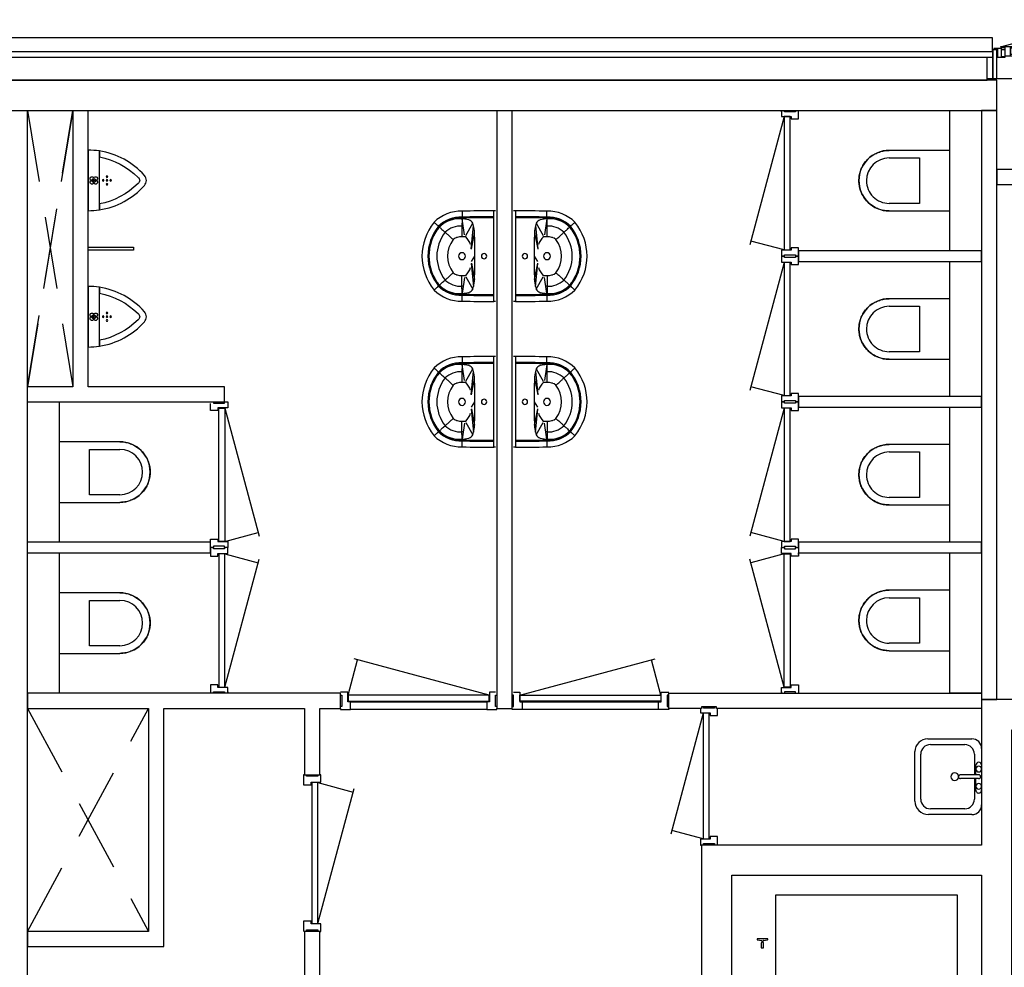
# Model space of a CAD drawing. Header units: millimetres. Extents: x -493 to 64137, y -19218 to 1504.
# Tile 9 of 13: x 35649 to 42150, y -5857 to 399. Entities that reach past the tile are written whole.
import ezdxf

# ---------------------------------------------------------------- set-up
doc = ezdxf.new("R2010")
doc.units = ezdxf.units.MM
doc.header["$LTSCALE"] = 100
doc.linetypes.add('Hidden', pattern=[7.14375, 4.7625, -2.38125])
for name, color, linetype in [('AL21----_BUITENWAND', 3, 'Continuous'), ('AL22----_BINNENWAND', 2, 'Continuous'), ('AL31----_BUITENKOZIJNEN', 1, 'Continuous'), ('AL32----_BINNENKOZIJNEN', 1, 'Continuous'), ('AL33----_VLOEROPENINGEN', 7, 'Hidden'), ('AL66----_TRANSPORT_Lift', 7, 'Continuous'), ('AL74----_SANITAIR', 7, 'Continuous')]:
    doc.layers.add(name, color=color, linetype=linetype)

# ---------------------------------------------------------------- blocks, each defined once
blk = doc.blocks.new('KONE_MonoSpace_500_2014-01-27 - KONE_MonoSpace_500_2014-01-27-457867-00_begane grond_WBP')
at = {"layer": 'AL66----_TRANSPORT_Lift'}
for p, q in [((-825, 1250), (825, 1250)), ((-825, -1250), (-825, 1250)), ((-825, -1250), (-825, 1250)), ((-825, 1250), (825, 1250)), ((825, 1250), (825, -1250)), ((825, 1250), (825, -1250)), ((-587, 830), (-657, 830)), ((-657, 830), (-657, 825.7)), ((-654.9, 823.1), (-627.9, 819.8)), ((-626.9, 807.2), (-629.6, 804.6)), ((-629.6, 804.6), (-629.6, 772)), ((-626.9, 818), (-626.9, 807.2)), ((-617.1, 807.2), (-617.1, 818)), ((-614.4, 804.6), (-617.1, 807.2)), ((-616.1, 819.8), (-589.1, 823.1)), ((-614.4, 772), (-614.4, 804.6)), ((-587, 825.7), (-587, 830)), ((-629.6, 772), (-614.4, 772)), ((-629.6, 72), (-629.6, 39.4)), ((-614.4, 72), (-629.6, 72)), ((-614.4, 39.4), (-614.4, 72)), ((-657, 18.3), (-657, 14)), ((-657, 14), (-587, 14)), ((-627.9, 24.2), (-654.9, 20.9)), ((-629.6, 39.4), (-626.9, 36.8)), ((-626.9, 36.8), (-626.9, 26)), ((-617.1, 36.8), (-614.4, 39.4)), ((-617.1, 26), (-617.1, 36.8)), ((-589.1, 20.9), (-616.1, 24.2)), ((-608.7, 5), (-613, 5)), ((-613, 5), (-613, -65)), ((-602.8, -24.1), (-606.1, 2.9)), ((-587, 14), (-587, 18.3)), ((736.1, 2.9), (732.8, -24.1)), ((743, 5), (738.7, 5)), ((743, -65), (743, 5)), ((-613, -65), (-608.7, -65)), ((-606.1, -62.9), (-602.8, -35.9)), ((-590.2, -25.1), (-601, -25.1)), ((-601, -34.9), (-590.2, -34.9)), ((-587.6, -22.4), (-590.2, -25.1)), ((-590.2, -34.9), (-587.6, -37.6)), ((-555, -22.4), (-587.6, -22.4)), ((-587.6, -37.6), (-555, -37.6)), ((-555, -37.6), (-555, -22.4)), ((717.6, -22.4), (685, -22.4)), ((685, -22.4), (685, -37.6)), ((685, -37.6), (717.6, -37.6)), ((720.2, -25.1), (717.6, -22.4)), ((717.6, -37.6), (720.2, -34.9)), ((731, -25.1), (720.2, -25.1)), ((720.2, -34.9), (731, -34.9)), ((732.8, -35.9), (736.1, -62.9)), ((738.7, -65), (743, -65)), ((825, -1250), (-825, -1250)), ((825, -1250), (-825, -1250))]:
    blk.add_line(p, q, dxfattribs=at)
at = {"layer": 'AL66----_TRANSPORT_Lift', "lineweight": 25}
for p, q in [((665, 1120), (-535, 1120)), ((-535, 1120), (-535, -980)), ((665, -980), (665, 1120)), ((-587, 830), (-657, 830)), ((-657, 830), (-657, 825.7)), ((-654.9, 823.1), (-627.9, 819.8)), ((-626.9, 807.2), (-629.6, 804.6)), ((-629.6, 804.6), (-629.6, 772)), ((-626.9, 818), (-626.9, 807.2)), ((-617.1, 807.2), (-617.1, 818)), ((-614.4, 804.6), (-617.1, 807.2)), ((-616.1, 819.8), (-589.1, 823.1)), ((-614.4, 772), (-614.4, 804.6)), ((-587, 825.7), (-587, 830)), ((-629.6, 772), (-614.4, 772)), ((-629.6, 72), (-629.6, 39.4)), ((-614.4, 72), (-629.6, 72)), ((-614.4, 39.4), (-614.4, 72)), ((-657, 18.3), (-657, 14)), ((-657, 14), (-587, 14)), ((-627.9, 24.2), (-654.9, 20.9)), ((-629.6, 39.4), (-626.9, 36.8)), ((-626.9, 36.8), (-626.9, 26)), ((-617.1, 36.8), (-614.4, 39.4)), ((-617.1, 26), (-617.1, 36.8)), ((-589.1, 20.9), (-616.1, 24.2)), ((-608.7, 5), (-613, 5)), ((-613, 5), (-613, -65)), ((-602.8, -24.1), (-606.1, 2.9)), ((-587, 14), (-587, 18.3)), ((736.1, 2.9), (732.8, -24.1)), ((743, 5), (738.7, 5)), ((743, -65), (743, 5)), ((-613, -65), (-608.7, -65)), ((-606.1, -62.9), (-602.8, -35.9)), ((-590.2, -25.1), (-601, -25.1)), ((-601, -34.9), (-590.2, -34.9)), ((-587.6, -22.4), (-590.2, -25.1)), ((-590.2, -34.9), (-587.6, -37.6)), ((-555, -22.4), (-587.6, -22.4)), ((-587.6, -37.6), (-555, -37.6)), ((-555, -37.6), (-555, -22.4)), ((717.6, -22.4), (685, -22.4)), ((685, -22.4), (685, -37.6)), ((685, -37.6), (717.6, -37.6)), ((720.2, -25.1), (717.6, -22.4)), ((717.6, -37.6), (720.2, -34.9)), ((731, -25.1), (720.2, -25.1)), ((720.2, -34.9), (731, -34.9)), ((732.8, -35.9), (736.1, -62.9)), ((738.7, -65), (743, -65)), ((-535, -980), (665, -980)), ((-305, -980), (-305, -1030)), ((145, -980), (-305, -980)), ((-305, -1030), (145, -1030)), ((145, -1030), (145, -980)), ((145, -1030), (145, -1080)), ((595, -1030), (145, -1030)), ((595, -1080), (595, -1030)), ((145, -1080), (595, -1080)), ((-305, -1160), (-305, -1210)), ((145, -1160), (-305, -1160)), ((595, -1110), (145, -1110)), ((145, -1110), (145, -1160)), ((145, -1160), (595, -1160)), ((145, -1210), (145, -1160)), ((595, -1160), (595, -1110)), ((-305, -1210), (145, -1210)), ((-423, -1248), (-423, -1298)), ((-303, -1248), (-423, -1248)), ((-423, -1298), (-303, -1298)), ((-421, -1248), (-421, -1435)), ((713, -1248), (-421, -1248)), ((-421, -1296), (-421, -1250)), ((-421, -1250), (-305, -1250)), ((-305, -1296), (-421, -1296)), ((-305, -1250), (-305, -1296)), ((-303, -1298), (-303, -1248)), ((713, -1248), (593, -1248)), ((593, -1248), (593, -1298)), ((593, -1298), (713, -1298)), ((595, -1250), (711, -1250)), ((595, -1296), (595, -1250)), ((711, -1296), (595, -1296)), ((711, -1250), (711, -1296)), ((713, -1435), (713, -1248)), ((713, -1298), (713, -1248))]:
    blk.add_line(p, q, dxfattribs=at)
at = {"layer": 'AL66----_TRANSPORT_Lift'}
for centre, radius, start, end in [((-653.8, 826.1), 3.19, 187.81419, 250.18581), ((-628.9, 818), 2.02, 0, 60), ((-615.1, 818), 2.02, 120, 180), ((-590.2, 826.1), 3.19, 289.81419, 352.18581), ((-653.8, 17.9), 3.19, 109.81419, 172.18581), ((-628.9, 26), 2.02, 300, 0), ((-615.1, 26), 2.02, 180, 240), ((-609.1, 1.8), 3.19, 19.81419, 82.18581), ((-590.2, 17.9), 3.19, 7.81419, 70.18581), ((739.1, 1.8), 3.19, 97.81419, 160.18581), ((-609.1, -61.8), 3.19, 277.81419, 340.18581), ((-601, -23.1), 2.02, 210, 270), ((-601, -36.9), 2.02, 90, 150), ((731, -23.1), 2.02, 270, 330), ((731, -36.9), 2.02, 30, 90), ((739.1, -61.8), 3.19, 199.81419, 262.18581)]:
    blk.add_arc(centre, radius, start, end, dxfattribs=at)
at = {"layer": 'AL66----_TRANSPORT_Lift', "lineweight": 25}
for centre, radius, start, end in [((-653.8, 826.1), 3.19, 187.81419, 250.18581), ((-628.9, 818), 2.02, 0, 60), ((-615.1, 818), 2.02, 120, 180), ((-590.2, 826.1), 3.19, 289.81419, 352.18581), ((-653.8, 17.9), 3.19, 109.81419, 172.18581), ((-628.9, 26), 2.02, 300, 0), ((-615.1, 26), 2.02, 180, 240), ((-609.1, 1.8), 3.19, 19.81419, 82.18581), ((-590.2, 17.9), 3.19, 7.81419, 70.18581), ((739.1, 1.8), 3.19, 97.81419, 160.18581), ((-609.1, -61.8), 3.19, 277.81419, 340.18581), ((-601, -23.1), 2.02, 210, 270), ((-601, -36.9), 2.02, 90, 150), ((731, -23.1), 2.02, 270, 330), ((731, -36.9), 2.02, 30, 90), ((739.1, -61.8), 3.19, 199.81419, 262.18581)]:
    blk.add_arc(centre, radius, start, end, dxfattribs=at)
blk = doc.blocks.new('32_HR_kozijn h01 - 880x2315-1594343-00_begane grond_WBP')
at = {"layer": 'AL32----_BINNENKOZIJNEN'}
for p, q in [((-440, 38), (405.2, 264.5)), ((440, 38), (381.1, 258))]:
    blk.add_line(p, q, dxfattribs=at)
at = {"layer": 'AL32----_BINNENKOZIJNEN', "lineweight": 25}
for p, q in [((-481, 57), (-442, 57)), ((-481, 45), (-481, 57)), ((-472, 37), (-481, 37)), ((-472, -37), (-472, 37)), ((-442, 57), (-442, -7)), ((-440, 38), (440, 38)), ((-440, -2), (-440, 38)), ((440, 38), (440, -2)), ((442, 57), (481, 57)), ((442, -7), (442, 57)), ((472, 37), (472, -37)), ((481, 37), (472, 37)), ((481, 57), (481, 37)), ((-481, -37), (-472, -37)), ((-425, -57), (-471, -57)), ((-442, -7), (-425, -7)), ((440, -2), (-440, -2)), ((-425, -7), (-425, -57)), ((425, -7), (442, -7)), ((425, -57), (425, -7)), ((436, -57), (425, -57)), ((472, -37), (481, -37)), ((481, -37), (481, -57))]:
    blk.add_line(p, q, dxfattribs=at)
blk = doc.blocks.new('32_HR_kozijn h01 - 880x2315-1594344-00_begane grond_WBP')
at = {"layer": 'AL32----_BINNENKOZIJNEN', "lineweight": 25}
for p, q in [((-425, 57), (-481, 57)), ((-481, 37), (-472, 37)), ((-472, 37), (-472, -37)), ((-442, -57), (-442, 7)), ((-442, 7), (-425, 7)), ((440, 2), (-440, 2)), ((-440, 2), (-440, -38)), ((-425, 7), (-425, 57)), ((481, 57), (425, 57)), ((425, 57), (425, 7)), ((425, 7), (442, 7)), ((440, -38), (440, 2)), ((442, 7), (442, -57)), ((472, -37), (472, 37)), ((472, 37), (481, 37)), ((481, 37), (481, 57)), ((-472, -37), (-481, -37)), ((-481, -57), (-442, -57)), ((-440, -38), (440, -38)), ((442, -57), (481, -57)), ((481, -37), (472, -37)), ((481, -57), (481, -37))]:
    blk.add_line(p, q, dxfattribs=at)
at = {"layer": 'AL32----_BINNENKOZIJNEN'}
for p, q in [((-440, -38), (405.2, -264.5)), ((440, -38), (381.1, -258))]:
    blk.add_line(p, q, dxfattribs=at)
for points in [[(-481, 37), (-481, 57)], [(-481, -57), (-481, -37)]]:
    blk.add_lwpolyline(points, dxfattribs=at)
blk = doc.blocks.new('32_HR_kozijn h01 - 880x2315-V15-00_begane grond_WBP')
at = {"layer": 'AL32----_BINNENKOZIJNEN', "lineweight": 25}
for p, q in [((-425, 57), (-481, 57)), ((-481, 57), (-481, 37)), ((-481, 37), (-472, 37)), ((-472, 37), (-472, -37)), ((-442, -57), (-442, 7)), ((-442, 7), (-425, 7)), ((440, 2), (-440, 2)), ((-440, 2), (-440, -38)), ((-425, 7), (-425, 57)), ((481, 57), (425, 57)), ((425, 57), (425, 7)), ((425, 7), (442, 7)), ((440, -38), (440, 2)), ((442, 7), (442, -57)), ((472, -37), (472, 37)), ((472, 37), (481, 37)), ((481, 37), (481, 57)), ((-472, -37), (-481, -37)), ((-481, -37), (-481, -57)), ((-481, -57), (-442, -57)), ((-440, -38), (440, -38)), ((442, -57), (481, -57)), ((481, -37), (472, -37)), ((481, -57), (481, -37))]:
    blk.add_line(p, q, dxfattribs=at)
at = {"layer": 'AL32----_BINNENKOZIJNEN'}
for p, q in [((-440, -38), (405.2, -264.5)), ((440, -38), (381.1, -258))]:
    blk.add_line(p, q, dxfattribs=at)
blk = doc.blocks.new('32_HR_kozijn h01 - 880x2315-V16-00_begane grond_WBP')
at = {"layer": 'AL32----_BINNENKOZIJNEN', "lineweight": 25}
for p, q in [((-425, 57), (-481, 57)), ((-481, 57), (-481, 37)), ((-481, 37), (-472, 37)), ((-472, 37), (-472, -37)), ((-442, -57), (-442, 7)), ((-442, 7), (-425, 7)), ((440, 2), (-440, 2)), ((-440, 2), (-440, -38)), ((-425, 7), (-425, 57)), ((481, 57), (425, 57)), ((425, 57), (425, 7)), ((425, 7), (442, 7)), ((440, -38), (440, 2)), ((442, 7), (442, -57)), ((472, -37), (472, 37)), ((472, 37), (481, 37)), ((481, 37), (481, 57)), ((-472, -37), (-481, -37)), ((-481, -37), (-481, -57)), ((-481, -57), (-442, -57)), ((-440, -38), (440, -38)), ((442, -57), (481, -57)), ((481, -37), (472, -37)), ((481, -57), (481, -37))]:
    blk.add_line(p, q, dxfattribs=at)
at = {"layer": 'AL32----_BINNENKOZIJNEN'}
for p, q in [((-440, -38), (405.2, -264.5)), ((440, -38), (381.1, -258))]:
    blk.add_line(p, q, dxfattribs=at)
blk = doc.blocks.new('32_HR_kozijn h01 - 880x2315-V17-00_begane grond_WBP')
at = {"layer": 'AL32----_BINNENKOZIJNEN'}
for p, q in [((-440, 38), (405.2, 264.5)), ((440, 38), (381.1, 258))]:
    blk.add_line(p, q, dxfattribs=at)
at = {"layer": 'AL32----_BINNENKOZIJNEN', "lineweight": 25}
for p, q in [((-481, 57), (-442, 57)), ((-472, 37), (-481, 37)), ((-472, -37), (-472, 37)), ((-442, 57), (-442, -7)), ((-440, 38), (440, 38)), ((-440, -2), (-440, 38)), ((440, 38), (440, -2)), ((442, 57), (481, 57)), ((442, -7), (442, 57)), ((472, 37), (472, -37)), ((481, 37), (472, 37)), ((481, 57), (481, 37)), ((-481, -37), (-472, -37)), ((-425, -57), (-481, -57)), ((-442, -7), (-425, -7)), ((440, -2), (-440, -2)), ((-425, -7), (-425, -57)), ((425, -7), (442, -7)), ((425, -57), (425, -7)), ((481, -57), (425, -57)), ((472, -37), (481, -37)), ((481, -37), (481, -57))]:
    blk.add_line(p, q, dxfattribs=at)
at = {"layer": 'AL32----_BINNENKOZIJNEN'}
for points in [[(-481, 57), (-481, 37)], [(-481, -37), (-481, -57)]]:
    blk.add_lwpolyline(points, dxfattribs=at)
blk = doc.blocks.new('32_HR_kozijn h07 - 930x2315 zelfsl-3074427-00_begane grond_WBP')
at = {"layer": 'AL32----_BINNENKOZIJNEN', "lineweight": 25}
for p, q in [((-450, 57), (-517, 57)), ((-517, 57), (-517, 50)), ((-517, 37), (-508, 37)), ((-508, 37), (-508, -37)), ((-467, -57), (-467, 7)), ((-467, 7), (-450, 7)), ((465, 2), (-465, 2)), ((-465, 2), (-465, -38)), ((-450, 7), (-450, 57)), ((517, 57), (450, 57)), ((450, 57), (450, 7)), ((450, 7), (467, 7)), ((465, -38), (465, 2)), ((467, 7), (467, -57)), ((508, -37), (508, 37)), ((508, 37), (517, 37)), ((517, 50), (517, 57)), ((-508, -37), (-517, -37)), ((-507, -57), (-467, -57)), ((-465, -38), (465, -38)), ((467, -57), (517, -57)), ((517, -37), (508, -37))]:
    blk.add_line(p, q, dxfattribs=at)
at = {"layer": 'AL32----_BINNENKOZIJNEN'}
for p, q in [((-450, 57), (450, 57)), ((450, 7), (-450, 7)), ((-465, -38), (426.8, -277)), ((465, -38), (402.7, -270.5))]:
    blk.add_line(p, q, dxfattribs=at)
blk = doc.blocks.new('32_HR_kozijn h07 - 930x2315 zelfsl-3074441-00_begane grond_WBP')
at = {"layer": 'AL32----_BINNENKOZIJNEN'}
for p, q in [((-465, 38), (426.8, 277)), ((465, 38), (402.7, 270.5)), ((-450, -7), (450, -7)), ((450, -57), (-450, -57))]:
    blk.add_line(p, q, dxfattribs=at)
at = {"layer": 'AL32----_BINNENKOZIJNEN', "lineweight": 25}
for p, q in [((-508, 37), (-517, 37)), ((-508, -37), (-508, 37)), ((-507, 57), (-467, 57)), ((-467, 57), (-467, -7)), ((-465, 38), (465, 38)), ((-465, -2), (-465, 38)), ((465, 38), (465, -2)), ((467, 57), (517, 57)), ((467, -7), (467, 57)), ((508, 37), (508, -37)), ((517, 37), (508, 37)), ((-517, -37), (-508, -37)), ((-517, -57), (-517, -50)), ((-450, -57), (-517, -57)), ((-467, -7), (-450, -7)), ((465, -2), (-465, -2)), ((-450, -7), (-450, -57)), ((450, -7), (467, -7)), ((450, -57), (450, -7)), ((517, -57), (450, -57)), ((508, -37), (517, -37)), ((517, -50), (517, -57))]:
    blk.add_line(p, q, dxfattribs=at)
blk = doc.blocks.new('32_HR_kozijn h07 - 930x2315-2069519-00_begane grond_WBP')
at = {"layer": 'AL32----_BINNENKOZIJNEN', "lineweight": 25}
for p, q in [((-450, 57), (-517, 57)), ((-517, 37), (-508, 37)), ((-508, 37), (-508, -37)), ((-467, -57), (-467, 7)), ((-467, 7), (-450, 7)), ((465, 2), (-465, 2)), ((-465, 2), (-465, -38)), ((-450, 7), (-450, 57)), ((517, 57), (450, 57)), ((450, 57), (450, 7)), ((450, 7), (467, 7)), ((465, -38), (465, 2)), ((467, 7), (467, -57)), ((508, -37), (508, 37)), ((508, 37), (517, 37)), ((517, 50), (517, 57)), ((-508, -37), (-517, -37)), ((-517, -50), (-517, -57)), ((-517, -57), (-467, -57)), ((-465, -38), (465, -38)), ((467, -57), (517, -57)), ((517, -37), (508, -37)), ((517, -57), (517, -50))]:
    blk.add_line(p, q, dxfattribs=at)
at = {"layer": 'AL32----_BINNENKOZIJNEN'}
for p, q in [((-465, -38), (426.8, -277)), ((465, -38), (402.7, -270.5))]:
    blk.add_line(p, q, dxfattribs=at)
blk = doc.blocks.new('32_HR_kozijn h01 - 830x2315-3583525-00_begane grond_WBP')
at = {"layer": 'AL32----_BINNENKOZIJNEN', "lineweight": 25}
for p, q in [((-456, 37), (-447, 37)), ((-447, 37), (-447, -37)), ((-400, 57), (-446, 57)), ((-417, -57), (-417, 7)), ((-417, 7), (-400, 7)), ((415, 2), (-415, 2)), ((-415, 2), (-415, -38)), ((-400, 7), (-400, 57)), ((456, 57), (400, 57)), ((400, 57), (400, 7)), ((400, 7), (417, 7)), ((415, -38), (415, 2)), ((417, 7), (417, -57)), ((447, -37), (447, 37)), ((447, 37), (456, 37)), ((-447, -37), (-456, -37)), ((-446, -57), (-417, -57)), ((-415, -38), (415, -38)), ((417, -57), (456, -57)), ((456, -37), (447, -37)), ((456, -57), (456, -50))]:
    blk.add_line(p, q, dxfattribs=at)
at = {"layer": 'AL32----_BINNENKOZIJNEN'}
for p, q in [((-415, -38), (383.5, -252)), ((415, -38), (359.4, -245.5))]:
    blk.add_line(p, q, dxfattribs=at)
blk = doc.blocks.new('31_HR_kozijn A48 - 31_HR_kozijn A48-4044242-00_begane grond_WBP')
at = {"layer": 'AL31----_BUITENKOZIJNEN'}
for p, q in [((-695.5, -16), (-24.8, 163.7)), ((-2.5, -16), (-48.9, 157.3)), ((2.5, -16), (49.1, 157.8)), ((697.5, -16), (24.9, 164.2)), ((-745, -35), (-745, -33.5)), ((-745, -33.5), (-715, -33.5)), ((-720, -35), (-745, -35)), ((-745, -35), (-745, -225)), ((-689, -25), (-740, -25)), ((-740, -25), (-740, -28.8)), ((-740, -28.8), (-715, -28.8)), ((-720, -225), (-720, -35)), ((-715, -28.8), (-715, -84)), ((-603.5, -16), (-692.5, -16)), ((-692.5, -16), (-692.5, -19.8)), ((-692.5, -19.8), (-667.5, -19.8)), ((-689, -80.2), (-689, -25)), ((-689, -33.5), (-667.5, -33.5)), ((-667.5, -19.8), (-667.5, -75)), ((-628.5, -75), (-628.5, -19.8)), ((-628.5, -19.8), (-603.5, -19.8)), ((-66.5, -24), (-628.5, -24)), ((-628.5, -24), (-628.5, -64)), ((-628.5, -64), (-66.5, -64)), ((-603.5, -19.8), (-603.5, -16)), ((-603.5, -16), (-91.5, -16)), ((-603.5, -19.8), (-91.5, -19.8)), ((-91.5, -16), (-91.5, -19.8)), ((-2.5, -16), (-91.5, -16)), ((-91.5, -19.8), (-66.5, -19.8)), ((-66.5, -19.8), (-66.5, -75)), ((-66.5, -64), (-66.5, -24)), ((-27.5, -75), (-27.5, -19.8)), ((-27.5, -19.8), (-2.5, -19.8)), ((-27.5, -33.5), (27.5, -33.5)), ((-2.5, -19.8), (-2.5, -16)), ((91.5, -16), (2.5, -16)), ((2.5, -16), (2.5, -19.8)), ((2.5, -19.8), (27.5, -19.8)), ((27.5, -19.8), (27.5, -75)), ((66.5, -75), (66.5, -19.8)), ((66.5, -19.8), (91.5, -19.8)), ((633.5, -24), (66.5, -24)), ((66.5, -24), (66.5, -64)), ((66.5, -64), (633.5, -64)), ((91.5, -19.8), (91.5, -16)), ((91.5, -16), (608.5, -16)), ((91.5, -19.8), (608.5, -19.8)), ((608.5, -16), (608.5, -19.8)), ((697.5, -16), (608.5, -16)), ((608.5, -19.8), (633.5, -19.8)), ((633.5, -19.8), (633.5, -75)), ((633.5, -64), (633.5, -24)), ((672.5, -75), (672.5, -19.8)), ((672.5, -19.8), (697.5, -19.8)), ((672.5, -33.5), (689, -33.5)), ((740, -25), (689, -25)), ((689, -25), (689, -80.2)), ((697.5, -19.8), (697.5, -16)), ((715, -84), (715, -28.8)), ((715, -28.8), (740, -28.8)), ((715, -33.5), (745, -33.5)), ((745, -35), (720, -35)), ((720, -35), (720, -225)), ((740, -28.8), (740, -25)), ((745, -33.5), (745, -35)), ((745, -225), (745, -35)), ((-745, -85), (-783, -85)), ((-745, -225), (-745, -85)), ((-715, -84), (-664, -84)), ((-664, -80.2), (-689, -80.2)), ((-667.5, -75), (-628.5, -75)), ((-664, -84), (-664, -80.2)), ((-628.5, -75), (-66.5, -75)), ((-66.5, -75), (-27.5, -75)), ((27.5, -75), (66.5, -75)), ((66.5, -75), (633.5, -75)), ((633.5, -75), (672.5, -75)), ((689, -80.2), (664, -80.2)), ((664, -80.2), (664, -84)), ((664, -84), (715, -84)), ((783, -85), (745, -85)), ((745, -85), (745, -225)), ((-783, -225), (-745, -225)), ((-745, -225), (-720, -225)), ((-720, -225), (720, -225)), ((720, -225), (745, -225)), ((745, -225), (783, -225))]:
    blk.add_line(p, q, dxfattribs=at)
blk = doc.blocks.new('74_3B_wastafel - vierkant met kraan - 500 x 440mm-1521663-00_begane grond_WBP')
at = {"layer": 'AL74----_SANITAIR'}
for p, q in [((-145.4, 259.9), (181.3, 259.9)), ((-145.4, 259.9), (181.3, 259.9)), ((-132.7, 221.8), (164.1, 221.8)), ((-234.3, -116.6), (-234.3, 171)), ((-234.3, -116.6), (-234.3, 171)), ((-196.2, -69), (-196.2, 158.3)), ((227.6, 158.3), (227.6, -69)), ((265.7, 175.5), (265.7, -116.6)), ((265.7, 175.5), (265.7, -116.6)), ((3, -160.7), (3, -40.4)), ((28.4, -160.7), (28.4, -40.4)), ((3, -132.5), (-132.7, -132.5)), ((-73.2, -142), (3, -142)), ((164.1, -132.5), (28.4, -132.5)), ((28.4, -142), (91.9, -142))]:
    blk.add_line(p, q, dxfattribs=at)
for centre, radius, start, end in [((-145.4, 171), 88.9, 90, 180), ((-145.4, 171), 88.9, 90, 180), ((-132.7, 158.3), 63.5, 90, 180), ((164.1, 158.3), 63.5, 360, 90), ((181.3, 175.5), 84.4, 0, 90), ((181.3, 175.5), 84.4, 360, 90), ((15.7, -3.2), 25.4, 360, 180), ((15.7, -3.2), 25.4, 180, 0), ((15.7, -40.4), 12.7, 360, 180), ((-170.8, -116.6), 63.5, 180, 270), ((-170.8, -116.6), 63.5, 180, 270), ((-132.7, -69), 63.5, 180, 270), ((164.1, -69), 63.5, 270, 360), ((202.2, -116.6), 63.5, 270, 0), ((202.2, -116.6), 63.5, 270, 0), ((-73.2, -161.1), 19, 90, 270), ((-47.8, -161.1), 19, 360, 180), ((-47.8, -161.1), 19, 180, 0), ((15.7, -160.7), 12.7, 180, 0), ((66.5, -161.1), 19, 0, 180), ((66.5, -161.1), 19, 180, 0), ((91.9, -161.1), 19, 270, 90)]:
    blk.add_arc(centre, radius, start, end, dxfattribs=at)
blk = doc.blocks.new('74_CC_MOD_wasbak - 74_CC_MOD_wasbak-1520483-00_begane grond_WBP')
at = {"layer": 'AL74----_SANITAIR'}
for p, q in [((-245.9, 219.9), (-141.4, 203.2)), ((-217.1, 149.6), (-136.7, 196.1)), ((-199, 212.4), (-198.8, 221)), ((217.1, 149.6), (136.7, 196.1)), ((245.9, 219.9), (141.4, 203.2)), ((198.8, 221), (199, 212.4)), ((-200.5, 143.9), (-48.9, 159.4)), ((-154.6, 137.9), (-45.7, 159)), ((0, 135), (34.6, 158.8)), ((154.6, 137.9), (45.7, 159)), ((200.5, 143.9), (48.9, 159.4)), ((-299.8, 11.4), (299.8, 11.4)), ((-299.8, 11.4), (-299.8, 0)), ((299.8, 11.4), (299.8, 0))]:
    blk.add_line(p, q, dxfattribs=at)
for centre, radius, start, end in [((0, 132.4), 352.6, 50.637, 129.36304), ((-49, 228.7), 248.1, 134.72582, 181.98746), ((0, 132.4), 313.1, 50.98014, 129.0199), ((0, 132.4), 306.6, 51.04668, 128.95335), ((-6.7, 153.6), 284, 116.54523, 118.61265), ((-6.7, 153.6), 284, 105.49437, 106.23926), ((-6.7, 153.6), 284, 91.20353, 96.27319), ((6.7, 153.6), 284, 83.72682, 88.79649), ((6.7, 153.6), 284, 73.76067, 74.50571), ((6.7, 153.6), 284, 61.38712, 63.45487), ((49, 228.7), 248.1, 358.01254, 45.27422), ((-49, 228.7), 208.6, 135.22697, 182.29331), ((-49, 228.7), 202.1, 135.32738, 182.3526), ((-67.7, 240.2), 178.9, 146.50506, 183.49009), ((-67.7, 240.2), 178.9, 133.77185, 145.21335), ((-49, 228.7), 150, 136.40485, 182.95589), ((-6.7, 153.6), 284, 125.50164, 130.56048), ((0, 132.4), 254.5, 51.71825, 128.28178), ((49, 228.7), 150, 357.04411, 43.5952), ((6.7, 153.6), 284, 49.43952, 54.49848), ((67.7, 240.2), 178.9, 34.74693, 46.22815), ((49, 228.7), 202.1, 357.6474, 44.67266), ((49, 228.7), 208.6, 357.70669, 44.77308), ((67.7, 240.2), 178.9, 356.50991, 33.52244), ((-49, 228.7), 78.8, 139.79517, 184.61519), ((0, 132.4), 183.3, 53.42483, 126.5752), ((0, 132.4), 183.3, 53.42483, 126.5752), ((49, 228.7), 78.8, 355.38481, 40.20489), ((9399.4, -14.4), 9699.2, 178.61461, 179.84752), ((9399.4, -14.4), 9659.8, 178.60742, 179.84689), ((9399.4, -14.4), 9653.2, 178.60616, 179.84679), ((-95.3, 220.5), 151.1, 176.65176, 197.66042), ((-95.3, 220.5), 151.1, 184.83463, 187.93684), ((9399.4, -14.4), 9530, 178.57639, 178.75753), ((9399.4, -14.4), 9530, 178.57639, 178.73231), ((-31.8, 292.7), 136.2, 224.93122, 251.03036), ((-49, 228.7), 78.8, 159.74355, 164.66681), ((0, 220), 23, 0, 180), ((0, 220), 23, 180, 360), ((32.5, 292.9), 136.2, 288.51806, 314.65412), ((49, 228.7), 78.8, 15.33321, 20.25648), ((-9399.4, -14.4), 9530, 1.26499, 1.42361), ((-9399.4, -14.4), 9530, 1.24311, 1.42361), ((95.3, 220.5), 151.1, 342.33958, 3.34824), ((95.3, 220.5), 151.1, 352.06316, 355.16537), ((-9399.4, -14.4), 9653.2, 0.15321, 1.39384), ((-9399.4, -14.4), 9659.8, 0.15311, 1.39258), ((-9399.4, -14.4), 9699.2, 0.15246, 1.38539), ((-200, 187.2), 41.3, 197.66042, 245.59327), ((-200, 187.2), 41.3, 197.66042, 245.59327), ((-178.4, 236.4), 95.1, 245.97723, 256.56503), ((-149.1, 359.1), 221.2, 256.56503, 268.56561), ((-14.5, 3439.3), 3304.3, 267.56909, 270.25079), ((14.5, 3439.3), 3304.3, 269.74921, 272.43091), ((149.1, 359.1), 221.2, 271.43439, 283.43497), ((178.4, 236.4), 95.1, 283.43497, 294.02277), ((200, 187.2), 41.3, 294.40673, 342.33958), ((200, 187.2), 41.3, 294.40673, 342.33958), ((0, 75), 17.5, 0, 180), ((0, 75), 17.5, 180, 360)]:
    blk.add_arc(centre, radius, start, end, dxfattribs=at)
for points in [[(-197.1, 375.7), (-201.5, 380.5), (-210.3, 390.3), (-219.2, 400.1), (-223.6, 405)], [(197.1, 375.7), (201.5, 380.5), (210.3, 390.3), (219.2, 400.1), (223.6, 405)], [(-192.2, 370.2), (-192.4, 370.4), (-192.6, 370.6), (-192.7, 370.8)], [(-109.2, 279.6), (-114.8, 285.6), (-126, 297.6), (-142.4, 315.4), (-152.7, 326.7), (-157.7, 332.2)], [(109.2, 279.6), (114.9, 285.6), (126, 297.6), (142.4, 315.4), (152.6, 326.7), (157.7, 332.2)], [(192.2, 370.2), (192.4, 370.4), (192.6, 370.6), (192.7, 370.8)], [(-257.5, 220.4), (-264, 220.3), (-277.2, 220.2), (-290.4, 220.2), (-297, 220.1)], [(-250.1, 220.4), (-250.4, 220.4), (-250.7, 220.4), (-250.9, 220.4)], [(-127.6, 222.4), (-135.9, 222.1), (-152.3, 221.8), (-176.2, 221.3), (-191.4, 221.1), (-198.8, 221)], [(127.6, 222.4), (135.9, 222.2), (152.3, 221.8), (176.2, 221.3), (191.4, 221.1), (198.8, 221)], [(250.1, 220.4), (250.4, 220.4), (250.7, 220.4), (250.9, 220.4)], [(257.5, 220.4), (264, 220.3), (277.2, 220.2), (290.4, 220.2), (297, 220.1)]]:
    blk.add_open_spline(points, degree=3, dxfattribs=at)
for points, knots in [([(-192.7, 370.8), (-192.8, 370.9), (-193.2, 371.4), (-194.4, 372.6), (-195.9, 374.3), (-196.7, 375.2), (-197.1, 375.7)], [-1, -1, -1, -1, -0.8, -0.4, -0.2, 0, 0, 0, 0]), ([(-157.7, 332.2), (-163.1, 338.1), (-173, 349), (-184.8, 362.1), (-189.9, 367.7), (-191.7, 369.6)], [-1, -1, -1, -1, -0.7, -0.4, -0.0737912, -0.0737912, -0.0737912, -0.0737912]), ([(157.7, 332.2), (163.1, 338.1), (173, 349), (184.8, 362.1), (189.9, 367.7), (191.7, 369.6)], [-1, -1, -1, -1, -0.7, -0.4, -0.0737974, -0.0737974, -0.0737974, -0.0737974]), ([(192.7, 370.8), (192.8, 370.9), (193.2, 371.4), (194.4, 372.6), (195.9, 374.3), (196.7, 375.2), (197.1, 375.7)], [-1, -1, -1, -1, -0.8, -0.4, -0.2, 0, 0, 0, 0]), ([(-250.9, 220.4), (-251.1, 220.4), (-251.7, 220.4), (-253.4, 220.4), (-255.6, 220.4), (-256.8, 220.4), (-257.5, 220.4)], [-1, -1, -1, -1, -0.8, -0.4, -0.2, 0, 0, 0, 0]), ([(-198.8, 221), (-206.9, 220.9), (-221.6, 220.7), (-236.8, 220.6), (-243.5, 220.5), (-245.7, 220.5)], [-1, -1, -1, -1, -0.7, -0.4, -0.2, -0.2, -0.2, -0.2]), ([(198.8, 221), (206.9, 220.9), (221.6, 220.7), (236.8, 220.6), (243.5, 220.5), (245.7, 220.5)], [-1, -1, -1, -1, -0.7, -0.4, -0.2, -0.2, -0.2, -0.2]), ([(250.9, 220.4), (251.1, 220.4), (251.7, 220.4), (253.4, 220.4), (255.6, 220.4), (256.8, 220.4), (257.5, 220.4)], [-1, -1, -1, -1, -0.8, -0.4, -0.2, 0, 0, 0, 0])]:
    blk.add_open_spline(points, degree=3, knots=knots, dxfattribs=at)
blk = doc.blocks.new('74_CC_MOD_wand_toilet - hoogte 450-1529351-00_begane grond_WBP')
at = {"layer": 'AL74----_SANITAIR'}
for p, q in [((-178.1, -5), (-178.1, -405)), ((221.9, -405), (221.9, -5)), ((-128.1, -405), (-128.1, -205)), ((-128.1, -205), (171.9, -205)), ((171.9, -205), (171.9, -405))]:
    blk.add_line(p, q, dxfattribs=at)
at = {"layer": 'AL74----_SANITAIR', "flags": 128}
for points in [[(21.9, -605), (13.9, -604.8), (5.9, -604.4), (-2, -603.6), (-9.9, -602.4), (-17.8, -601), (-25.6, -599.3), (-33.4, -597.2), (-41, -594.8), (-48.5, -592.2), (-56, -589.2), (-63.3, -586), (-70.4, -582.4), (-77.5, -578.6), (-84.3, -574.5), (-91, -570.1), (-97.5, -565.4), (-103.8, -560.5), (-110, -555.4), (-115.9, -550), (-121.6, -544.3), (-127, -538.5), (-132.2, -532.4), (-137.2, -526.2), (-141.9, -519.7), (-146.4, -513.1), (-150.6, -506.2), (-154.5, -499.3), (-158.1, -492.1), (-161.4, -484.9), (-164.5, -477.5), (-167.2, -470), (-169.7, -462.3), (-171.8, -454.6), (-173.7, -446.8), (-175.2, -439), (-176.4, -431.1), (-177.3, -423.1), (-177.8, -415.2), (-178.1, -407.2), (-178.1, -405)], [(221.9, -405), (221.8, -413), (221.3, -421), (220.5, -428.9), (219.4, -436.9), (217.9, -444.7), (216.2, -452.5), (214.1, -460.3), (211.8, -467.9), (209.1, -475.5), (206.1, -482.9), (202.9, -490.2), (199.3, -497.4), (195.5, -504.4), (191.4, -511.2), (187, -517.9), (182.3, -524.4), (177.4, -530.8), (172.3, -536.9), (166.9, -542.8), (161.3, -548.5), (155.4, -553.9), (149.3, -559.1), (143.1, -564.1), (136.6, -568.8), (130, -573.3), (123.2, -577.5), (116.2, -581.4), (109.1, -585), (101.8, -588.4), (94.4, -591.4), (86.9, -594.2), (79.3, -596.6), (71.6, -598.7), (63.8, -600.6), (55.9, -602.1), (48, -603.3), (40.1, -604.2), (32.1, -604.7), (24.1, -605), (21.9, -605)]]:
    blk.add_lwpolyline(points, dxfattribs=at)
at = {"layer": 'AL74----_SANITAIR'}
for radius, start, end in [(200, 180, 270), (150, 180, 270), (200, 270, 360), (150, 270, 0)]:
    blk.add_arc((21.9, -405), radius, start, end, dxfattribs=at)
blk = doc.blocks.new('74_CC_MOD_wasbak - 74_CC_MOD_wasbak-1518484-00_begane grond_WBP')
at = {"layer": 'AL74----_SANITAIR'}
for p, q in [((-299.8, 0), (-299.8, -11.4)), ((299.8, 0), (299.8, -11.4)), ((299.8, -11.4), (-299.8, -11.4)), ((-136.7, -196.1), (-217.1, -149.6)), ((-48.9, -159.4), (-200.5, -143.9)), ((-45.7, -159), (-154.6, -137.9)), ((34.6, -158.8), (0, -135)), ((45.7, -159), (154.6, -137.9)), ((48.9, -159.4), (200.5, -143.9)), ((136.7, -196.1), (217.1, -149.6)), ((-141.4, -203.2), (-245.9, -219.9)), ((-198.8, -221), (-199, -212.4)), ((141.4, -203.2), (245.9, -219.9)), ((199, -212.4), (198.8, -221))]:
    blk.add_line(p, q, dxfattribs=at)
for centre, radius, start, end in [((9399.4, 14.4), 9699.2, 180.15248, 181.38539), ((9399.4, 14.4), 9659.8, 180.15311, 181.39258), ((9399.4, 14.4), 9653.2, 180.15321, 181.39384), ((0, -75), 17.5, 0, 180), ((-9399.4, 14.4), 9653.2, 358.60616, 359.84679), ((-9399.4, 14.4), 9659.8, 358.60742, 359.84689), ((-9399.4, 14.4), 9699.2, 358.61461, 359.84754), ((0, -75), 17.5, 180, 0), ((-95.3, -220.5), 151.1, 162.33958, 183.34824), ((-200, -187.2), 41.3, 114.40673, 162.33958), ((-200, -187.2), 41.3, 114.40673, 162.33958), ((-178.4, -236.4), 95.1, 103.43497, 114.02277), ((-149.1, -359.1), 221.2, 91.43439, 103.43497), ((-14.5, -3439.3), 3304.3, 89.74921, 92.43091), ((9399.4, 14.4), 9530, 181.24247, 181.42361), ((-31.8, -292.7), 136.2, 108.96964, 135.06878), ((14.5, -3439.3), 3304.3, 87.56909, 90.25079), ((32.5, -292.9), 136.2, 45.34588, 71.48194), ((-9399.4, 14.4), 9530, 358.57639, 358.75689), ((149.1, -359.1), 221.2, 76.56503, 88.56561), ((178.4, -236.4), 95.1, 65.97723, 76.56503), ((200, -187.2), 41.3, 17.66042, 65.59327), ((200, -187.2), 41.3, 17.66042, 65.59327), ((95.3, -220.5), 151.1, 356.65176, 17.66042), ((-49, -228.7), 248.1, 178.01254, 225.27418), ((-49, -228.7), 208.6, 177.70669, 224.77303), ((-49, -228.7), 202.1, 177.6474, 224.67262), ((-67.7, -240.2), 178.9, 176.50991, 213.49494), ((-95.3, -220.5), 151.1, 172.06316, 175.16537), ((-49, -228.7), 150, 177.04411, 223.59515), ((9399.4, 14.4), 9530, 181.26769, 181.42361), ((-49, -228.7), 78.8, 175.38481, 220.20483), ((-49, -228.7), 78.8, 195.33319, 200.25645), ((0, -220), 23, 0, 180), ((0, -220), 23, 180, 360), ((49, -228.7), 78.8, 319.79511, 4.61519), ((49, -228.7), 78.8, 339.74352, 344.66679), ((-9399.4, 14.4), 9530, 358.57639, 358.73501), ((49, -228.7), 150, 316.4048, 2.95589), ((49, -228.7), 202.1, 315.32734, 2.3526), ((49, -228.7), 208.6, 315.22692, 2.29331), ((67.7, -240.2), 178.9, 326.47756, 3.49009), ((49, -228.7), 248.1, 314.72578, 1.98746), ((95.3, -220.5), 151.1, 4.83463, 7.93684), ((0, -132.4), 183.3, 233.4248, 306.57517), ((0, -132.4), 183.3, 233.4248, 306.57517), ((-67.7, -240.2), 178.9, 214.78665, 226.22815), ((0, -132.4), 313.1, 230.9801, 309.01986), ((0, -132.4), 306.6, 231.04665, 308.95332), ((-6.7, -153.6), 284, 229.43952, 234.49836), ((0, -132.4), 254.5, 231.71822, 308.28175), ((6.7, -153.6), 284, 305.50152, 310.56048), ((67.7, -240.2), 178.9, 313.77185, 325.25307), ((0, -132.4), 352.6, 230.63696, 309.363), ((-6.7, -153.6), 284, 241.38735, 243.45477), ((-6.7, -153.6), 284, 253.76074, 254.50563), ((-6.7, -153.6), 284, 263.72681, 268.79647), ((6.7, -153.6), 284, 271.20351, 276.27318), ((6.7, -153.6), 284, 285.49429, 286.23933), ((6.7, -153.6), 284, 296.54513, 298.61288)]:
    blk.add_arc(centre, radius, start, end, dxfattribs=at)
for points in [[(-297, -220.1), (-290.4, -220.2), (-277.2, -220.2), (-264, -220.3), (-257.5, -220.4)], [(-250.9, -220.4), (-250.7, -220.4), (-250.4, -220.4), (-250.1, -220.4)], [(-198.8, -221), (-191.4, -221.1), (-176.2, -221.3), (-152.3, -221.8), (-135.9, -222.1), (-127.6, -222.4)], [(198.8, -221), (191.4, -221.1), (176.2, -221.3), (152.3, -221.8), (135.9, -222.2), (127.6, -222.4)], [(250.9, -220.4), (250.7, -220.4), (250.4, -220.4), (250.1, -220.4)], [(297, -220.1), (290.4, -220.2), (277.2, -220.2), (264, -220.3), (257.5, -220.4)], [(-157.7, -332.2), (-152.7, -326.7), (-142.4, -315.4), (-126, -297.6), (-114.8, -285.6), (-109.2, -279.6)], [(157.7, -332.2), (152.6, -326.7), (142.4, -315.4), (126, -297.6), (114.9, -285.6), (109.2, -279.6)], [(-223.6, -405), (-219.2, -400.1), (-210.3, -390.3), (-201.5, -380.5), (-197.1, -375.7)], [(-192.7, -370.8), (-192.6, -370.6), (-192.4, -370.4), (-192.2, -370.2)], [(192.7, -370.8), (192.6, -370.6), (192.4, -370.4), (192.2, -370.2)], [(223.6, -405), (219.2, -400.1), (210.3, -390.3), (201.5, -380.5), (197.1, -375.7)]]:
    blk.add_open_spline(points, degree=3, dxfattribs=at)
for points, knots in [([(-257.5, -220.4), (-256.8, -220.4), (-255.6, -220.4), (-253.9, -220.4), (-252, -220.4), (-251.2, -220.4), (-250.9, -220.4)], [-1, -1, -1, -1, -0.8, -0.6, -0.4, 0, 0, 0, 0]), ([(-245.7, -220.5), (-241.3, -220.5), (-231.8, -220.6), (-214.3, -220.8), (-204.2, -220.9), (-198.8, -221)], [-0.8, -0.8, -0.8, -0.8, -0.4, -0.2, 0, 0, 0, 0]), ([(245.7, -220.5), (244.6, -220.5), (239.7, -220.5), (226.3, -220.7), (209.5, -220.9), (198.8, -221)], [-0.8, -0.8, -0.8, -0.8, -0.7, -0.4, 0, 0, 0, 0]), ([(257.5, -220.4), (256.8, -220.4), (255.6, -220.4), (253.9, -220.4), (252, -220.4), (251.2, -220.4), (250.9, -220.4)], [-1, -1, -1, -1, -0.8, -0.6, -0.4, 0, 0, 0, 0]), ([(-197.1, -375.7), (-196.7, -375.2), (-195.9, -374.3), (-194.7, -373), (-193.5, -371.6), (-192.9, -371), (-192.7, -370.8)], [-1, -1, -1, -1, -0.8, -0.6, -0.4, 0, 0, 0, 0]), ([(-191.7, -369.6), (-191, -368.9), (-187.6, -365.1), (-179.9, -356.6), (-168.1, -343.6), (-161.3, -336.1), (-157.7, -332.2)], [-0.9262088, -0.9262088, -0.9262088, -0.9262088, -0.8, -0.4, -0.2, 0, 0, 0, 0]), ([(191.7, -369.6), (191, -368.9), (188.9, -366.5), (184.1, -361.3), (176.9, -353.4), (168.1, -343.6), (161.3, -336.1), (157.7, -332.2)], [-0.9262026, -0.9262026, -0.9262026, -0.9262026, -0.8, -0.6, -0.4, -0.2, 0, 0, 0, 0]), ([(197.1, -375.7), (196.7, -375.2), (195.9, -374.3), (194.7, -373), (193.5, -371.6), (192.9, -371), (192.7, -370.8)], [-1, -1, -1, -1, -0.8, -0.6, -0.4, 0, 0, 0, 0])]:
    blk.add_open_spline(points, degree=3, knots=knots, dxfattribs=at)
blk = doc.blocks.new('Urinoir (R)')
at = {"layer": 'AL74----_SANITAIR'}
for points in [[(75, 194.3, 0.03766), (0, 200), (0, -200, 0.03766), (75, -194.3), (75, -155.6)], [(372.7, -33.3, 0.381928), (372.7, 33.3, 0.174395), (75, 194.3), (75, 155.6, -0.147779), (330.6, 20.3, -0.511086), (330.6, -20.3, -0.147779), (75, -155.6), (75, -194.3, 0.174393)], [(16.3, -3.5, 0.414217), (16.3, 3.5, -1.000347), (34, 21.2, 0.413172), (41, 21.2, -1.00056), (58.7, 3.5, 0.413679), (58.7, -3.5, -1.000343), (41, -21.2, 0.413712), (34, -21.2, -1.000003)], [(25, 0, -1), (50, 0, -1)], [(32.5, 0, -1), (42.5, 0, -1)], [(105, 0, 1), (95, 0, 1)], [(120, 25, 1), (130, 25, 1)], [(120, 0, 1), (130, 0, 1)], [(155, 0, 1), (145, 0, 1)], [(130, -25, 1), (120, -25, 1)]]:
    blk.add_lwpolyline(points, format="xyb", close=True, dxfattribs=at)
blk = doc.blocks.new('74_CC_MOD_wand_toilet - hoogte 450-1525994-00_begane grond_WBP')
at = {"layer": 'AL74----_SANITAIR'}
for p, q in [((-178.1, 405), (-178.1, 5)), ((-128.1, 205), (-128.1, 405)), ((171.9, 405), (171.9, 205)), ((221.9, 5), (221.9, 405)), ((171.9, 205), (-128.1, 205))]:
    blk.add_line(p, q, dxfattribs=at)
at = {"layer": 'AL74----_SANITAIR', "flags": 128}
for points in [[(-178.1, 405), (-177.9, 413), (-177.4, 421), (-176.6, 428.9), (-175.5, 436.9), (-174.1, 444.7), (-172.3, 452.5), (-170.3, 460.3), (-167.9, 467.9), (-165.3, 475.5), (-162.3, 482.9), (-159, 490.2), (-155.5, 497.4), (-151.6, 504.4), (-147.5, 511.2), (-143.1, 517.9), (-138.5, 524.4), (-133.6, 530.8), (-128.4, 536.9), (-123, 542.8), (-117.4, 548.5), (-111.6, 553.9), (-105.5, 559.1), (-99.2, 564.1), (-92.8, 568.8), (-86.1, 573.3), (-79.3, 577.5), (-72.3, 581.4), (-65.2, 585), (-57.9, 588.4), (-50.6, 591.4), (-43, 594.2), (-35.4, 596.6), (-27.7, 598.7), (-19.9, 600.6), (-12.1, 602.1), (-4.2, 603.3), (3.8, 604.2), (11.8, 604.7), (19.8, 605), (21.9, 605)], [(21.9, 605), (29.9, 604.8), (37.9, 604.4), (45.9, 603.6), (53.8, 602.4), (61.7, 601), (69.5, 599.3), (77.2, 597.2), (84.8, 594.8), (92.4, 592.2), (99.8, 589.2), (107.1, 586), (114.3, 582.4), (121.3, 578.6), (128.2, 574.5), (134.8, 570.1), (141.4, 565.4), (147.7, 560.5), (153.8, 555.4), (159.7, 550), (165.4, 544.3), (170.8, 538.5), (176.1, 532.4), (181, 526.2), (185.8, 519.7), (190.2, 513.1), (194.4, 506.2), (198.3, 499.3), (201.9, 492.1), (205.3, 484.9), (208.3, 477.5), (211.1, 470), (213.5, 462.3), (215.7, 454.6), (217.5, 446.8), (219, 439), (220.2, 431.1), (221.1, 423.1), (221.7, 415.2), (221.9, 407.2), (221.9, 405)]]:
    blk.add_lwpolyline(points, dxfattribs=at)
at = {"layer": 'AL74----_SANITAIR'}
for radius, start, end in [(200, 90, 180), (200, 360, 90), (150, 90, 180), (150, 0, 90)]:
    blk.add_arc((21.9, 405), radius, start, end, dxfattribs=at)

msp = doc.modelspace()

# ---------------------------------------------------------------- linework, layer by layer
at = {"layer": 'AL21----_BUITENWAND'}
for p, q in [((42073, 280), (35210, 280)), ((42073, 190), (42073, 280)), ((35210, 190), (42073, 190)), ((42037, 150), (35210, 150)), ((42037, 0), (42037, 150)), ((42073, 190), (42073, 150)), ((34645, 0), (42037, 0))]:
    msp.add_line(p, q, dxfattribs=at)
msp.add_lwpolyline([(34587, 0), (34587, -200), (42100, -200), (42100, 0)], close=True, dxfattribs=at)
at = {"layer": 'AL22----_BINNENWAND'}
for p, q in [((35700, -7725), (35700, -200)), ((36000, -200), (36000, -2024)), ((36100, -2024), (36100, -200)), ((38800, -200), (38800, -4148)), ((38900, -4148), (38900, -200)), ((36000, -2024), (35700, -2024)), ((37000, -2024), (36100, -2024)), ((37000, -2124), (37000, -2024)), ((35700, -2124), (37010, -2124)), ((36908, -3051), (35700, -3051)), ((36908, -3121), (36908, -3041)), ((35700, -3121), (36908, -3121)), ((38800, -4148), (38900, -4148))]:
    msp.add_line(p, q, dxfattribs=at)
for points in [[(42000, -1127), (41790, -1127), (41790, -200), (42000, -200)], [(42000, -4090), (42100, -4090), (42100, -200), (42000, -200)], [(43540, -590), (42100, -590), (42100, -690), (43540, -690)], [(40792, -1127), (40792, -1197), (42000, -1197), (42000, -1127)], [(42000, -2089), (41790, -2089), (41790, -1197), (42000, -1197)], [(35910, -3051), (35700, -3051), (35700, -2124), (35910, -2124)], [(40792, -2089), (40792, -2159), (42000, -2159), (42000, -2089)], [(42000, -3051), (41790, -3051), (41790, -2159), (42000, -2159)], [(40792, -3051), (40792, -3121), (42000, -3121), (42000, -3051)], [(35910, -4048), (35700, -4048), (35700, -3121), (35910, -3121)], [(42000, -4048), (41790, -4048), (41790, -3121), (42000, -3121)], [(36600, -5720), (36600, -4148), (37530, -4148), (37530, -4586), (37630, -4586), (37630, -4148), (37766, -4148), (37766, -4048), (35700, -4048), (35700, -4148), (36500, -4148), (36500, -5620), (35700, -5620), (35700, -5720)], [(40250, -4148), (40250, -4138), (40150, -4138), (40150, -4148), (39934, -4148), (39934, -4048), (42000, -4048), (42000, -4148)], [(45900, -8050), (46100, -8050), (46100, -4090), (42000, -4090), (42000, -5050), (40150, -5050), (40150, -8050), (40350, -8050), (40350, -5250), (42000, -5250), (42000, -8050), (42200, -8050), (42200, -4290), (45900, -4290)], [(37530, -5620), (37530, -8010), (36700, -8010), (36700, -10010), (36580, -10010), (36580, -11210), (35700, -11210), (35700, -11310), (37530, -11310), (37530, -12060), (36830, -12060), (36830, -12160), (37630, -12160), (37630, -11210), (36680, -11210), (36680, -10110), (36800, -10110), (36800, -8110), (37630, -8110), (37630, -5620)]]:
    msp.add_lwpolyline(points, close=True, dxfattribs=at)
msp.add_lwpolyline([(36100, -1102), (36400, -1102), (36400, -1122), (36100, -1122)], dxfattribs=at)
at = {"layer": 'AL32----_BINNENKOZIJNEN'}
for points in [[(40678, -210), (40678, -200)], [(40792, -3131), (40792, -3121)], [(36908, -4038), (36908, -4048)], [(37022, -4038), (37022, -4048)], [(40678, -4038), (40678, -4048)], [(40792, -4038), (40792, -4048)]]:
    msp.add_lwpolyline(points, dxfattribs=at)
at = {"layer": 'AL33----_VLOEROPENINGEN'}
for p, q in [((35700, -200), (36000, -2024)), ((36000, -200), (35700, -2024)), ((35700, -2024), (36000, -200)), ((35700, -200), (36000, -2024)), ((35700, -4148), (36500, -5620)), ((35700, -5620), (36500, -4148))]:
    msp.add_line(p, q, dxfattribs=at)

# ---------------------------------------------------------------- block references
at = {"layer": 'AL31----_BUITENKOZIJNEN', "lineweight": 25}
msp.add_blockref('31_HR_kozijn A48 - 31_HR_kozijn A48-4044242-00_begane grond_WBP', (42820, 235), dxfattribs=at)
at = {"layer": 'AL32----_BINNENKOZIJNEN', "lineweight": 25}
for name, p, rotation in [('32_HR_kozijn h01 - 880x2315-1594344-00_begane grond_WBP', (40735, -681), 269.9999999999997), ('32_HR_kozijn h01 - 880x2315-V15-00_begane grond_WBP', (40735, -1643), 269.9999999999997), ('32_HR_kozijn h01 - 880x2315-1594343-00_begane grond_WBP', (36965, -2605), 270.0000000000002), ('32_HR_kozijn h01 - 880x2315-V16-00_begane grond_WBP', (40735, -2605), 269.9999999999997), ('32_HR_kozijn h01 - 880x2315-1594344-00_begane grond_WBP', (36965, -3567), 90.00000000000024), ('32_HR_kozijn h01 - 880x2315-V17-00_begane grond_WBP', (40735, -3567), 89.99999999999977), ('32_HR_kozijn h07 - 930x2315 zelfsl-3074427-00_begane grond_WBP', (38283, -4098), 180), ('32_HR_kozijn h01 - 830x2315-3583525-00_begane grond_WBP', (40200, -4594), 270), ('32_HR_kozijn h07 - 930x2315-2069519-00_begane grond_WBP', (37580, -5103), 89.99999999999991)]:
    msp.add_blockref(name, p, dxfattribs=dict(at, rotation=rotation))
msp.add_blockref('32_HR_kozijn h07 - 930x2315 zelfsl-3074441-00_begane grond_WBP', (39417, -4098), dxfattribs=at)
at = {"layer": 'AL66----_TRANSPORT_Lift'}
msp.add_blockref('KONE_MonoSpace_500_2014-01-27 - KONE_MonoSpace_500_2014-01-27-457867-00_begane grond_WBP', (41175, -6500), dxfattribs=at)
at = {"layer": 'AL74----_SANITAIR'}
for p in [(36100, -662), (36100, -1562)]:
    msp.add_blockref('Urinoir (R)', p, dxfattribs=at)
for name, p, rotation in [('74_CC_MOD_wand_toilet - hoogte 450-1529351-00_begane grond_WBP', (41795, -641.6), 270), ('74_CC_MOD_wasbak - 74_CC_MOD_wasbak-1518484-00_begane grond_WBP', (38790, -1162), 269.9999999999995), ('74_CC_MOD_wasbak - 74_CC_MOD_wasbak-1520483-00_begane grond_WBP', (38910, -1162), 270.0000000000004), ('74_CC_MOD_wand_toilet - hoogte 450-1529351-00_begane grond_WBP', (41795, -1621.1), 270), ('74_CC_MOD_wasbak - 74_CC_MOD_wasbak-1518484-00_begane grond_WBP', (38790, -2124), 269.9999999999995), ('74_CC_MOD_wasbak - 74_CC_MOD_wasbak-1520483-00_begane grond_WBP', (38910, -2124), 270.0000000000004), ('74_CC_MOD_wand_toilet - hoogte 450-1525994-00_begane grond_WBP', (35905, -2565.6), 270), ('74_CC_MOD_wand_toilet - hoogte 450-1529351-00_begane grond_WBP', (41795, -2583.1), 270), ('74_CC_MOD_wand_toilet - hoogte 450-1529351-00_begane grond_WBP', (41795, -3545.1), 270), ('74_CC_MOD_wand_toilet - hoogte 450-1525994-00_begane grond_WBP', (35905, -3562.6), 270), ('74_3B_wastafel - vierkant met kraan - 500 x 440mm-1521663-00_begane grond_WBP', (41819.9, -4614.7), 90.0000000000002)]:
    msp.add_blockref(name, p, dxfattribs=dict(at, rotation=rotation))

doc.saveas('drawing.dxf')
